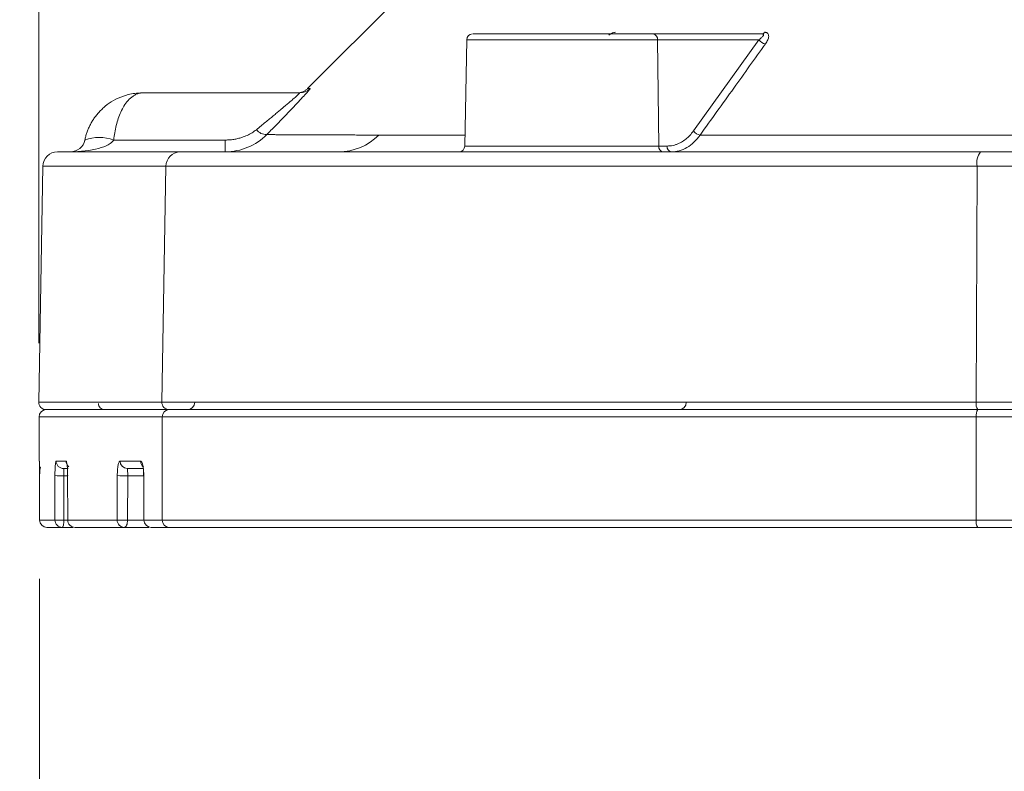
# Model space of a CAD drawing. Header units: millimetres. Extents: x 0 to 420, y 0 to 297.
# Tile 34 of 92: x 51 to 67, y 142 to 155. Entities that reach past the tile are written whole.
import ezdxf

# ---------------------------------------------------------------- set-up
doc = ezdxf.new("R2010")
doc.units = ezdxf.units.MM
doc.styles.add('SLDTEXTSTYLE0', font='TXT', dxfattribs={"width": 0.75})
doc.dimstyles.new('SLDDIMSTYLE0', dxfattribs={"dimtxt": 3.5, "dimasz": 3.302, "dimexe": 0, "dimexo": 0.0625, "dimgap": 0.875, "dimtad": 2, "dimdec": 6, "dimlfac": 2, "dimrnd": 1e-09, "dimzin": 12, "dimdsep": 46, "dimtxsty": 'SLDTEXTSTYLE0', "dimsah": 1, "dimcen": 0.09, "dimadec": 0, "dimazin": 3, "dimtfac": 1, "dimtofl": 0, "dimtmove": 0, "dimatfit": 3, "dimfxl": 1, "dimfrac": 2, "dimtolj": 1, "dimtzin": 12, "dimarcsym": 0})
doc.dimstyles.new('SLDDIMSTYLE1', dxfattribs={"dimtxt": 3.5, "dimasz": 3.302, "dimexe": 0, "dimexo": 0.0625, "dimgap": 0.875, "dimtad": 2, "dimdec": 4, "dimlfac": 2, "dimzin": 12, "dimdsep": 46, "dimtxsty": 'SLDTEXTSTYLE0', "dimsah": 1, "dimcen": 0.09, "dimazin": 3, "dimtfac": 1, "dimtofl": 0, "dimtmove": 0, "dimatfit": 3, "dimfxl": 1, "dimfrac": 2, "dimtolj": 1, "dimtzin": 12, "dimarcsym": 0})
doc.dimstyles.new('SLDDIMSTYLE2', dxfattribs={"dimtxt": 3.5, "dimasz": 3.302, "dimexe": 0, "dimexo": 0.0625, "dimgap": 0.875, "dimtad": 2, "dimlfac": 2, "dimrnd": 1e-09, "dimzin": 12, "dimdsep": 46, "dimtxsty": 'SLDTEXTSTYLE0', "dimsah": 1, "dimcen": 0.09, "dimadec": 0, "dimazin": 3, "dimtfac": 1, "dimtofl": 0, "dimtmove": 0, "dimatfit": 3, "dimfxl": 1, "dimfrac": 2, "dimtolj": 1, "dimtzin": 12, "dimarcsym": 0})
doc.dimstyles.new('SLDDIMSTYLE4', dxfattribs={"dimtxt": 3.5, "dimasz": 3.302, "dimexe": 0, "dimexo": 0.0625, "dimgap": 0.875, "dimtad": 2, "dimlfac": 2, "dimrnd": 1e-09, "dimzin": 4, "dimdsep": 46, "dimtxsty": 'SLDTEXTSTYLE0', "dimsah": 1, "dimcen": 0.09, "dimadec": 0, "dimazin": 1, "dimtfac": 1, "dimtofl": 0, "dimtmove": 0, "dimatfit": 3, "dimfxl": 1, "dimfrac": 2, "dimtolj": 1, "dimtzin": 12, "dimarcsym": 0})

# ---------------------------------------------------------------- blocks, each defined once
blk = doc.blocks.new('_D_1')
at = {"color": 7, "linetype": 'Continuous', "lineweight": 0}
for start, end in [(50, 80.875), (0, 50), (329.125, 0)]:
    blk.add_arc((115.05, 148.496), 11.407, start, end, dxfattribs=at)
for points in [[(122.382, 157.234), (119.848, 159.412), (119.311, 158.549)], [(126.457, 148.496), (125.49, 145.298), (126.496, 145.155)]]:
    blk.add_solid(points, dxfattribs=at)
at = {"color": 7, "linetype": 'Continuous', "lineweight": 0, "insert": (127.783, 158.677), "char_height": 3.5, "attachment_point": 1, "rotation": 296.1794, "style": 'SLDTEXTSTYLE0'}
blk.add_mtext('50°', dxfattribs=at)
blk = doc.blocks.new('_D_2')
at = {"color": 7, "linetype": 'Continuous', "lineweight": 0}
for p, q in [((147.487, 152.856), (147.487, 131.526)), ((51.091, 145.744), (51.091, 131.526)), ((147.487, 132.526), (51.091, 132.526))]:
    blk.add_line(p, q, dxfattribs=at)
for points in [[(51.091, 132.526), (54.393, 132.018), (54.393, 133.034)], [(147.487, 132.526), (144.185, 133.034), (144.185, 132.018)]]:
    blk.add_solid(points, dxfattribs=at)
at = {"color": 7, "linetype": 'Continuous', "lineweight": 0, "insert": (93.88, 137.038), "char_height": 3.5, "attachment_point": 1, "style": 'SLDTEXTSTYLE0'}
blk.add_mtext('193', dxfattribs=at)
blk = doc.blocks.new('_D_3')
at = {"color": 7, "linetype": 'Continuous', "lineweight": 0}
for p, q in [((51.078, 149.746), (51.078, 179.67)), ((118.065, 153.494), (118.065, 179.67)), ((51.078, 178.67), (118.065, 178.67))]:
    blk.add_line(p, q, dxfattribs=at)
for points in [[(51.078, 178.67), (54.38, 178.162), (54.38, 179.178)], [(118.065, 178.67), (114.763, 179.178), (114.763, 178.162)]]:
    blk.add_solid(points, dxfattribs=at)
at = {"color": 7, "linetype": 'Continuous', "lineweight": 0, "insert": (84.253, 183.182), "char_height": 3.5, "attachment_point": 1, "style": 'SLDTEXTSTYLE0'}
blk.add_mtext('134', dxfattribs=at)
blk = doc.blocks.new('_D_4')
at = {"color": 7, "linetype": 'Continuous', "lineweight": 0}
for p, q in [((38.979, 163.994), (38.979, 177.976)), ((62.527, 163.994), (37.979, 163.994)), ((38.979, 163.994), (38.979, 146.619)), ((50.216, 146.619), (37.979, 146.619))]:
    blk.add_line(p, q, dxfattribs=at)
for points in [[(38.979, 163.994), (38.471, 160.692), (39.487, 160.692)], [(38.979, 146.619), (39.487, 149.921), (38.471, 149.921)]]:
    blk.add_solid(points, dxfattribs=at)
at = {"color": 7, "linetype": 'Continuous', "lineweight": 0, "insert": (34.467, 166.338), "char_height": 3.5, "attachment_point": 1, "rotation": 90, "style": 'SLDTEXTSTYLE0'}
blk.add_mtext('34.75', dxfattribs=at)
blk = doc.blocks.new('_D_7')
at = {"color": 7, "linetype": 'Continuous', "lineweight": 0}
for p, q in [((45.772, 163.019), (45.772, 177.976)), ((64.625, 163.019), (44.772, 163.019)), ((45.772, 163.019), (45.772, 146.619)), ((50.216, 146.619), (44.772, 146.619))]:
    blk.add_line(p, q, dxfattribs=at)
for points in [[(45.772, 163.019), (45.264, 159.717), (46.28, 159.717)], [(45.772, 146.619), (46.28, 149.921), (45.264, 149.921)]]:
    blk.add_solid(points, dxfattribs=at)
at = {"color": 7, "linetype": 'Continuous', "lineweight": 0, "insert": (41.26, 166.338), "char_height": 3.5, "attachment_point": 1, "rotation": 90, "style": 'SLDTEXTSTYLE0'}
blk.add_mtext('32.80', dxfattribs=at)

msp = doc.modelspace()

# ---------------------------------------------------------------- linework, layer by layer
at = {"color": 7, "linetype": 'Continuous', "lineweight": 15}
for p, q in [((61.30989328, 159.73906496), (55.63785567, 154.06702736)), ((63.34564521, 154.99380508), (61.5020959, 154.99380508)), ((58.33647087, 154.89554682), (58.30499216, 153.09205928)), ((61.57279446, 154.89554682), (61.5950568, 153.09205928)), ((63.29322293, 154.89554682), (61.57279446, 154.89554682)), ((62.18254998, 153.34808358), (63.29322293, 154.89554682)), ((52.83978268, 153.99380305), (55.5034472, 153.99380305)), ((52.34988465, 153.19380441), (54.24179568, 153.19380441)), ((54.24179568, 153.19380441), (54.24179568, 152.99380102)), ((61.5950568, 153.09205928), (61.7375119, 153.09205928)), ((51.14761427, 152.74816283), (51.07775762, 148.74598661)), ((53.16655769, 148.74598661), (53.2345815, 152.74816283)), ((53.2345815, 152.74816283), (66.99434354, 152.74816283)), ((66.97844401, 148.74598661), (66.99434354, 152.74816283)), ((66.99434354, 152.74816283), (103.18491294, 152.74816283)), ((53.16655769, 148.74598661), (66.97844401, 148.74598661)), ((66.97844401, 148.74598661), (103.20081248, 148.74598661)), ((51.08315184, 148.49598237), (51.08315184, 147.74380156)), ((51.08315184, 148.49598237), (53.17176565, 148.49598237)), ((53.17176565, 148.49598237), (66.97972551, 148.49598237)), ((53.17176565, 148.49598237), (53.17176565, 146.74379953)), ((66.97972551, 148.49598237), (103.19951608, 148.49598237)), ((66.97972551, 148.49598237), (66.97972551, 146.74379953)), ((67.12070539, 148.61880519), (67.23195746, 148.61880519)), ((51.3739331, 147.74380156), (51.54111668, 147.74380156)), ((52.4576275, 147.74380156), (52.80621036, 147.74380156)), ((51.09091535, 147.49816337), (51.09110161, 146.74379953)), ((51.35164096, 146.74379953), (51.3527362, 147.49816337)), ((51.49847701, 147.61880317), (51.5753819, 147.61880317)), ((51.50402769, 146.74162396), (51.50512293, 147.4959878)), ((51.56851992, 147.49816337), (51.56998768, 146.74379953)), ((52.4075596, 146.74379953), (52.41004064, 147.49816337)), ((52.58047267, 147.61880317), (52.85301491, 147.61880317)), ((52.5847046, 146.74162396), (52.58718565, 147.4959878)), ((52.85995885, 147.49816337), (52.86280497, 146.74379953)), ((51.09110161, 146.74379953), (51.35164096, 146.74379953)), ((51.56998768, 146.74379953), (52.4075596, 146.74379953)), ((52.86280497, 146.74379953), (53.17176565, 146.74379953)), ((53.17176565, 146.74379953), (66.97972551, 146.74379953)), ((66.97972551, 146.74379953), (68.35630968, 146.74379953)), ((51.47622212, 146.61880114), (51.65350124, 146.61880114)), ((52.53047928, 146.61880114), (52.94429197, 146.61880114))]:
    msp.add_line(p, q, dxfattribs=at)
at = {"color": 8, "linetype": 'Continuous', "lineweight": 15}
for p, q in [((61.57279446, 154.89554682), (58.33647087, 154.89554682)), ((58.30499216, 153.09205928), (61.5950568, 153.09205928)), ((51.14761427, 152.74816283), (53.2345815, 152.74816283)), ((51.07775762, 148.74598661), (53.16655769, 148.74598661)), ((51.08315184, 147.74380156), (51.08780846, 147.74380156)), ((51.56851992, 147.4959878), (51.50512293, 147.4959878)), ((52.8599663, 147.4959878), (52.58718565, 147.4959878)), ((51.57041236, 146.74162396), (51.50402769, 146.74162396)), ((52.86322966, 146.74162396), (52.5847046, 146.74162396))]:
    msp.add_line(p, q, dxfattribs=at)
at = {"color": 8, "linetype": 'Continuous', "lineweight": 15, "flags": 128}
for points in [[(51.56851992, 147.49816337), (51.56808033, 147.49776849), (51.57176092, 147.49738106), (51.57309457, 147.49730655)], [(52.85995885, 147.49816337), (52.85729154, 147.49779084), (52.85808876, 147.49743321), (52.85999611, 147.4972395)]]:
    msp.add_lwpolyline(points, dxfattribs=at)
at = {"color": 7, "linetype": 'Continuous', "lineweight": 15, "flags": 128}
msp.add_lwpolyline([(51.09108671, 146.74376973), (51.09108671, 146.74377718), (51.09108671, 146.74377718), (51.09108671, 146.74378463), (51.09109416, 146.74378463), (51.09109416, 146.74379208), (51.09109416, 146.74379208), (51.09110161, 146.74379953), (51.09110161, 146.74379953)], dxfattribs=at)
at = {"color": 7, "linetype": 'Continuous', "lineweight": 15}
for centre, radius, start, end in [((58.43645776, 154.89380266), 0.1, 90, 179), ((61.48482724, 154.9068164), 0.08868616, 352.69953582, 78.771835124), ((63.34127247, 155.04563435), 0.05201341, 274.822527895, 333.284778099), ((63.43192854, 154.99336018), 0.16972537, 215.190982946, 260.961415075), ((55.50343078, 154.24361424), 0.2498112, 270.003766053, 314.991677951), ((54.94108909, 153.50559202), 0.21958515, 218.414441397, 271.136238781), ((62.32099349, 153.4457896), 0.16944933, 215.212396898, 261.324380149), ((52.10493564, 152.55176017), 0.68718325, 69.117435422, 110.882564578), ((56.16317917, 153.95451501), 0.96071655, 270.132536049, 315.262803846), ((51.39757877, 152.74380266), 0.25, 90, 179), ((53.48123056, 152.74717132), 0.24665106, 90.754062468, 179.769677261), ((58.20500817, 153.09380266), 0.1, 270, 359), ((61.68302402, 153.08078969), 0.08868616, 172.69953582, 258.771835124), ((61.82548314, 153.08079259), 0.08868979, 172.701720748, 258.769650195), ((67.30551295, 152.80548458), 0.31640509, 143.474881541, 190.437665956), ((51.20273947, 148.74380266), 0.125, 179, 270), ((52.19138986, 148.71880266), 0.1, 179, 270), ((53.28996125, 148.74225352), 0.12346, 178.267270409, 269.211813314), ((53.5983872, 148.74380266), 0.125, 270, 0), ((61.93677422, 148.74380266), 0.125, 270, 0), ((67.14012133, 148.71539218), 0.16454658, 169.284542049, 215.943606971), ((51.20813306, 148.49380266), 0.125, 90, 179), ((53.29509191, 148.4954887), 0.12332725, 90.756584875, 179.770646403), ((67.13530723, 148.52463908), 0.15819886, 143.470337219, 190.43637736), ((51.4987021, 147.74357218), 0.12476921, 179.894664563, 269.896632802), ((52.58155709, 147.74273262), 0.1239342, 179.505815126, 269.498660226), ((51.46752542, 150.20050425), 2.70477778, 267.567669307, 270.796460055), ((52.5432087, 151.12825318), 3.63253159, 267.899074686, 270.69366366), ((51.56994335, 146.74258797), 0.00121237, 87.90432463, 126.613583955), ((53.29514313, 146.74217814), 0.12338813, 179.247079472, 269.230382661), ((67.13843116, 146.71419625), 0.16144299, 169.43407112, 216.220215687)]:
    msp.add_arc(centre, radius, start, end, dxfattribs=at)
at = {"color": 8, "linetype": 'Continuous', "lineweight": 15}
for centre, radius, start, end in [((51.66634035, 147.74369544), 0.12522371, 179.9514458, 230.152250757), ((52.93200785, 147.74338234), 0.12579818, 179.80906425, 232.731839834)]:
    msp.add_arc(centre, radius, start, end, dxfattribs=at)
at = {"color": 7, "linetype": 'Continuous', "lineweight": 15}
for points, knots in [([(60.23226365, 154.99380508), (60.05984767, 154.99380508), (59.70725913, 154.99380508), (59.21987387, 154.99380508), (58.81939777, 154.99380508), (58.556558, 154.99380508), (58.43102514, 154.99380508), (58.44984855, 154.99380508), (58.45486059, 154.99380508)], [0, 0, 0, 0, 0.1833894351, 0.3750291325, 0.5666708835, 0.7500607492, 0.9334495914, 1, 1, 1, 1]), ([(63.29322005, 154.8955479), (63.30333947, 154.90284881), (63.32185818, 154.9162096), (63.34296145, 154.93475883), (63.35747923, 154.94986625), (63.36644988, 154.96220621), (63.37186944, 154.97369158), (63.37211175, 154.98405645), (63.36388645, 154.99234305), (63.35154752, 154.99333034), (63.34564448, 154.99380266)], [0, 0, 0, 0, 0.2006248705, 0.3671469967, 0.4998230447, 0.6087989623, 0.6999819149, 0.8169435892, 0.9124244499, 1, 1, 1, 1]), ([(63.38773046, 155.02225042), (63.39375696, 155.0219719), (63.40567846, 155.02142093), (63.42105202, 155.01732686), (63.4340396, 155.01080976), (63.44735386, 154.99920077), (63.45780749, 154.97988452), (63.4608464, 154.94378588), (63.44777334, 154.89119596), (63.41986503, 154.8482246), (63.40526171, 154.82573939)], [0, 0, 0, 0, 0.0631391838, 0.1249006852, 0.1869846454, 0.2510620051, 0.3715556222, 0.5017215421, 0.7392705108, 1, 1, 1, 1]), ([(63.40526171, 154.82573939), (63.22584758, 154.57574747), (62.85579435, 154.06012298), (62.48595864, 153.54411138), (62.2954316, 153.27827938)], [0, 0, 0, 0, 0.4848332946, 1, 1, 1, 1]), ([(51.85998556, 153.19380266), (51.8646588, 153.21470335), (51.87409444, 153.25690349), (51.89348759, 153.31916546), (51.91696857, 153.38100254), (51.94499027, 153.44197947), (51.97749581, 153.50176943), (52.01453411, 153.55999587), (52.05608734, 153.61627873), (52.10211408, 153.67022341), (52.15254057, 153.72143067), (52.2309624, 153.79032615), (52.34889346, 153.87098079), (52.48238416, 153.93122456), (52.60416248, 153.96720078), (52.71297848, 153.98893414), (52.79477193, 153.99207454), (52.83978145, 153.99380266)], [0, 0, 0, 0, 0.0441831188, 0.0892091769, 0.1351212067, 0.1819597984, 0.2297631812, 0.2785673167, 0.3284059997, 0.379310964, 0.4313119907, 0.4844370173, 0.6078536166, 0.7471682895, 0.8125948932, 0.8968742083, 1, 1, 1, 1]), ([(52.83978145, 153.99380266), (52.82803331, 153.99332682), (52.80556387, 153.99241673), (52.77357042, 153.98554738), (52.74478639, 153.97605465), (52.71922358, 153.96465049), (52.69686927, 153.95238569), (52.65390363, 153.92474148), (52.59448244, 153.87099057), (52.52561593, 153.77709918), (52.4707874, 153.67327968), (52.42702016, 153.562796), (52.39222903, 153.4443781), (52.36557516, 153.32144877), (52.35504579, 153.23579603), (52.3498835, 153.19380266)], [0, 0, 0, 0, 0.0539511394, 0.1031867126, 0.1477066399, 0.1875109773, 0.2225999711, 0.2529741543, 0.3923050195, 0.5157643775, 0.6208428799, 0.7215426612, 0.8181099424, 0.910823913, 1, 1, 1, 1]), ([(54.76903556, 153.36915036), (54.79548901, 153.39071787), (54.84721992, 153.43289411), (54.92140484, 153.49382309), (54.99081443, 153.55101932), (55.05534699, 153.60435762), (55.11503029, 153.65381108), (55.16985457, 153.69937775), (55.21983819, 153.74109565), (55.28899845, 153.7992768), (55.36878448, 153.86746675), (55.43508279, 153.92542933), (55.47294235, 153.95991628), (55.49315096, 153.97936473), (55.50442482, 153.99155286), (55.50377363, 153.99305545), (55.50344981, 153.99380266)], [0, 0, 0, 0, 0.0736052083, 0.1439383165, 0.2110293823, 0.2749130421, 0.3356294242, 0.3932252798, 0.4477553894, 0.4992843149, 0.6304501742, 0.7493006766, 0.8143318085, 0.8773506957, 0.9390085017, 1, 1, 1, 1]), ([(55.68004539, 154.06694776), (55.68047866, 154.06657411), (55.68134286, 154.06582881), (55.67773955, 154.05974376), (55.67051799, 154.05001043), (55.6593347, 154.03628234), (55.64427638, 154.01865072), (55.61393518, 153.98414492), (55.55624578, 153.92071597), (55.46021971, 153.81810224), (55.34622718, 153.69826326), (55.22159185, 153.56884407), (55.08707634, 153.43038249), (54.99317993, 153.33469724), (54.945441, 153.28604883)], [0, 0, 0, 0, 0.0415271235, 0.082831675, 0.1241747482, 0.1658165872, 0.2080118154, 0.2510051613, 0.372893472, 0.5011431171, 0.623142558, 0.7511111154, 0.8734596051, 1, 1, 1, 1]), ([(55.63851878, 154.06798103), (55.62639137, 154.05703233), (55.60189144, 154.03491364), (55.55765654, 154.0117625), (55.51007751, 153.99657667), (55.47710573, 153.99472167), (55.46077772, 153.99380305)], [0, 0, 0, 0, 0.247438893, 0.4998787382, 0.7523341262, 1, 1, 1, 1]), ([(54.24179622, 153.19380266), (54.26600894, 153.19432544), (54.31404068, 153.1953625), (54.38521848, 153.20386776), (54.45477337, 153.2174782), (54.53154348, 153.23905648), (54.6130467, 153.27069311), (54.69664172, 153.3146129), (54.74509557, 153.35111531), (54.76903556, 153.36915036)], [0, 0, 0, 0, 0.1274166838, 0.2527616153, 0.3768419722, 0.5004896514, 0.6728430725, 0.8383588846, 1, 1, 1, 1]), ([(61.73751172, 153.09205742), (61.75409362, 153.09255997), (61.78711047, 153.09356063), (61.83614681, 153.10178729), (61.88439548, 153.11495711), (61.93184229, 153.13355056), (61.98864296, 153.16257607), (62.05286587, 153.20644444), (62.12204158, 153.26971422), (62.16232597, 153.3218943), (62.182547, 153.34808647)], [0, 0, 0, 0, 0.1004388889, 0.1999877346, 0.2992353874, 0.3987760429, 0.4991986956, 0.6667135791, 0.8327045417, 1, 1, 1, 1]), ([(51.61503658, 152.99380266), (51.78623425, 152.99380266), (51.95678293, 153.01406562), (52.22197353, 153.08624136), (52.3156714, 153.13793453), (52.3498835, 153.19380266)], [0, 0, 0, 0, 0.5, 0.5, 1, 1, 1, 1]), ([(51.85998556, 153.19380266), (51.84858152, 153.13793453), (51.8173489, 153.08624136), (51.72895203, 153.01406562), (51.67210247, 152.99380266), (51.61503658, 152.99380266)], [0, 0, 0, 0, 0.5, 0.5, 1, 1, 1, 1]), ([(54.24179622, 152.99380266), (54.37466078, 152.99380266), (54.50541778, 153.02032583), (54.74648431, 153.12108946), (54.85672273, 153.19622179), (54.945441, 153.28604883)], [0, 0, 0, 0, 0.5, 0.5, 1, 1, 1, 1]), ([(54.945441, 153.28604883), (54.94898867, 153.28602167), (54.95679907, 153.28596189), (54.9705705, 153.28584356), (54.98766691, 153.28569547), (55.00867902, 153.28551502), (55.03418169, 153.28530297), (55.06487147, 153.28505901), (55.10152787, 153.28478319), (55.14503984, 153.2844754), (55.19640371, 153.28413562), (55.25673994, 153.28376385), (55.3272783, 153.28336006), (55.40947048, 153.28292423), (55.50517883, 153.28245635), (55.61650697, 153.28195603), (55.74626053, 153.28142322), (55.89807076, 153.28085804), (56.07639815, 153.28025966), (56.28838865, 153.27962917), (56.54187658, 153.27895764), (56.7402186, 153.27853316), (56.84561772, 153.2783076)], [0, 0, 0, 0, 0.0157522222, 0.0346794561, 0.056771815, 0.08202086, 0.1104217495, 0.1419764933, 0.1766966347, 0.2146077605, 0.2557654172, 0.3002591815, 0.3482144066, 0.3997980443, 0.4552251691, 0.5147709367, 0.5788566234, 0.6480844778, 0.72326035, 0.8055481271, 0.8966681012, 1, 1, 1, 1]), ([(61.80821163, 152.99380266), (61.89945886, 152.99380266), (61.98739203, 153.01825159), (62.1556184, 153.11613489), (62.23054232, 153.18646982), (62.2954316, 153.27827938)], [0, 0, 0, 0, 0.5, 0.5, 1, 1, 1, 1]), ([(62.2954316, 153.27827938), (62.36209683, 153.27827313), (62.49450454, 153.27826071), (62.69483775, 153.27824297), (62.89426524, 153.27822605), (63.09250292, 153.27821), (63.28894021, 153.2781948), (63.48307887, 153.27818045), (63.67444976, 153.27816696), (63.86258345, 153.27815432), (64.04699002, 153.27814253), (64.22723442, 153.2781316), (64.40292586, 153.27812152), (64.57372977, 153.27811229), (64.73943501, 153.27810391), (64.89994821, 153.27809638), (65.05528597, 153.27808971), (65.20550119, 153.2780839), (65.35065225, 153.27807893), (65.49080406, 153.27807483), (65.62603561, 153.27807158), (65.75645253, 153.27806918), (65.88217899, 153.27806764), (66.00334205, 153.27806695), (66.12006596, 153.27806712), (66.23247182, 153.27806814), (66.34067805, 153.27807002), (66.44480368, 153.27807275), (66.544974, 153.27807634), (66.6413181, 153.27808079), (66.73396177, 153.27808609), (66.82302463, 153.27809224), (66.90862024, 153.27809925), (66.99085631, 153.27810711), (67.06983487, 153.27811583), (67.14565242, 153.27812541), (67.21839975, 153.27813583), (67.28816399, 153.27814712), (67.35502688, 153.27815925), (67.41906537, 153.27817225), (67.48035201, 153.27818609), (67.5389556, 153.27820079), (67.59494152, 153.27821634), (67.64837204, 153.27823275), (67.69930767, 153.27825), (67.74780989, 153.27826815), (67.79393499, 153.27828699), (67.82391654, 153.27830085), (67.83851516, 153.2783076)], [0, 0, 0, 0, 0.040525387, 0.0804898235, 0.1198597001, 0.1585552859, 0.1965015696, 0.2336307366, 0.2698819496, 0.3051986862, 0.3395274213, 0.3728205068, 0.4050363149, 0.436139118, 0.4661048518, 0.4949511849, 0.5227103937, 0.5494136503, 0.5750910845, 0.5997718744, 0.623484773, 0.6462627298, 0.6681405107, 0.6891512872, 0.7093266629, 0.7286967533, 0.7472902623, 0.7651346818, 0.782258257, 0.7986893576, 0.8144547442, 0.8295795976, 0.8440876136, 0.8580010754, 0.8713409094, 0.8841267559, 0.8963769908, 0.9081086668, 0.9193377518, 0.9300792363, 0.940347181, 0.9501547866, 0.959514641, 0.9684386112, 0.9769378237, 0.9850237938, 0.992707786, 1, 1, 1, 1]), ([(67.05125035, 152.99380266), (63.74851191, 152.99380266), (60.72705657, 152.99380266), (55.93034719, 152.99380266), (54.25007832, 152.99380266), (53.47798427, 152.99380266)], [0, 0, 0, 0, 0.5, 0.5, 1, 1, 1, 1]), ([(51.20813306, 148.61880266), (51.20864909, 148.61880266), (51.20968094, 148.61880266), (51.21804133, 148.61880266), (51.23138968, 148.61880266), (51.25021452, 148.61880266), (51.27438503, 148.61880266), (51.30393624, 148.61880266), (51.33885877, 148.61880266), (51.37915513, 148.61880266), (51.42482464, 148.61880266), (51.47586749, 148.61880266), (51.53228364, 148.61880266), (51.59407305, 148.61880266), (51.66123587, 148.61880266), (51.75160392, 148.61880266), (51.87069741, 148.61880266), (52.02549972, 148.61880266), (52.19632448, 148.61880266), (52.38319939, 148.61880266), (52.58602131, 148.61880266), (52.80517501, 148.61880266), (53.03922365, 148.61880266), (53.20869962, 148.61880266), (53.29346395, 148.61880266)], [0, 0, 0, 0, 0.0358620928, 0.071709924, 0.1075459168, 0.1433724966, 0.179192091, 0.2150071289, 0.2508200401, 0.2866332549, 0.3224492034, 0.3582703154, 0.3940990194, 0.4299377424, 0.4657889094, 0.5016549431, 0.5639911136, 0.6262894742, 0.6885627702, 0.7508237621, 0.8130852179, 0.8753599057, 0.9376605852, 1, 1, 1, 1]), ([(53.28826025, 148.61880266), (54.06862353, 148.61880266), (55.7668883, 148.61880266), (60.61497108, 148.61880266), (63.66878661, 148.61880266), (67.00689782, 148.61880266)], [0, 0, 0, 0, 0.5, 0.5, 1, 1, 1, 1]), ([(53.29346395, 148.61880266), (53.31736921, 148.61880266), (53.36516018, 148.61880266), (53.44318455, 148.61880266), (53.52580369, 148.61880266), (53.61347446, 148.61880266), (53.70607467, 148.61880266), (53.80363644, 148.61880266), (53.90615328, 148.61880266), (54.12506017, 148.61880266), (54.49362111, 148.61880266), (55.07023346, 148.61880266), (55.72927922, 148.61880266), (56.72091997, 148.61880266), (58.15063688, 148.61880266), (59.80027099, 148.61880266), (61.22563503, 148.61880266), (62.33208246, 148.61880266), (63.47401345, 148.61880266), (64.40679566, 148.61880266), (65.11341236, 148.61880266), (65.58119551, 148.61880266), (66.0529308, 148.61880266), (66.52835154, 148.61880266), (66.84817795, 148.61880266), (67.00818112, 148.61880266)], [0, 0, 0, 0, 0.0151128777, 0.0302133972, 0.0453058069, 0.0603943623, 0.0754833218, 0.0905769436, 0.1056794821, 0.1207951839, 0.1829574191, 0.2451327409, 0.3085424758, 0.3719649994, 0.5000010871, 0.6280371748, 0.6914469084, 0.7548694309, 0.8170316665, 0.8792069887, 0.9033809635, 0.9275298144, 0.9516709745, 0.9758218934, 1, 1, 1, 1]), ([(67.00818112, 148.61880266), (67.21923342, 148.61880266), (67.64125434, 148.61880266), (68.27566252, 148.61880266), (68.91089811, 148.61880266), (69.54707086, 148.61880266), (70.18415134, 148.61880266), (70.82214744, 148.61880266), (71.46105704, 148.61880266), (72.10088068, 148.61880266), (72.74161823, 148.61880266), (73.38326964, 148.61880266), (74.02583516, 148.61880266), (74.66931383, 148.61880266), (75.31370917, 148.61880266), (77.25785865, 148.61880266), (80.51422796, 148.61880266), (85.08953259, 148.61880266), (89.66494513, 148.61880266), (93.0831678, 148.61880266), (95.34894643, 148.61880266), (96.47487744, 148.61880266), (97.5980199, 148.61880266), (98.71837659, 148.61880266), (99.83596897, 148.61880266), (100.95070761, 148.61880266), (102.06292809, 148.61880266), (102.80161333, 148.61880266), (103.17107073, 148.61880266)], [0, 0, 0, 0, 0.0178143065, 0.0356215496, 0.0534229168, 0.0712195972, 0.0890127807, 0.1068036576, 0.1245934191, 0.1423832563, 0.1601743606, 0.1779679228, 0.1957651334, 0.2135671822, 0.2313752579, 0.249190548, 0.3745919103, 0.5000007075, 0.6254020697, 0.7508108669, 0.7819810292, 0.8131322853, 0.8442710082, 0.8754035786, 0.9065363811, 0.9376757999, 0.9688282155, 1, 1, 1, 1]), ([(51.0878119, 147.74380266), (51.08792989, 147.743402), (51.0881657, 147.74260132), (51.08853152, 147.73599868), (51.0889567, 147.72386899), (51.08943146, 147.70376485), (51.08991635, 147.67325583), (51.0903314, 147.63604594), (51.09064747, 147.59331818), (51.09086402, 147.54681752), (51.09089843, 147.51440309), (51.09091567, 147.49816576)], [0, 0, 0, 0, 0.0833206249, 0.1665075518, 0.2509859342, 0.3762514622, 0.5003453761, 0.624233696, 0.749492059, 0.8745133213, 1, 1, 1, 1]), ([(51.11342355, 147.64140823), (51.1111126, 147.63994892), (51.10449963, 147.63577298), (51.09930039, 147.61037863), (51.09485148, 147.56386569), (51.09354493, 147.5209741), (51.0928376, 147.49775359)], [0, 0, 0, 0, 0.129401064, 0.3702901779, 0.6590896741, 1, 1, 1, 1]), ([(51.35273522, 147.49816576), (51.3527879, 147.50905644), (51.35289282, 147.53074341), (51.3534922, 147.56265448), (51.35456059, 147.59838547), (51.35630648, 147.6364988), (51.3589312, 147.67362888), (51.3621199, 147.70408801), (51.36578311, 147.72636922), (51.36976255, 147.74110088), (51.37254663, 147.74290454), (51.37393293, 147.74380266)], [0, 0, 0, 0, 0.0838126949, 0.1668990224, 0.2506955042, 0.375697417, 0.4998437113, 0.6236919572, 0.7491700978, 0.875102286, 1, 1, 1, 1]), ([(51.54111828, 147.74380266), (51.54227961, 147.74340446), (51.54460004, 147.74260885), (51.54805474, 147.73604731), (51.55196117, 147.72398543), (51.55617038, 147.70397277), (51.56032538, 147.67354581), (51.56378367, 147.63636591), (51.56636351, 147.59357944), (51.56810629, 147.54697011), (51.56838119, 147.51444857), (51.56851883, 147.49816576)], [0, 0, 0, 0, 0.083370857, 0.1665802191, 0.2510278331, 0.3763380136, 0.5003632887, 0.6242826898, 0.7495084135, 0.8745844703, 1, 1, 1, 1]), ([(52.41004204, 147.49816576), (52.41016413, 147.5091694), (52.41040748, 147.53110247), (52.41180025, 147.56336703), (52.41427418, 147.59940185), (52.41829058, 147.63770931), (52.42426878, 147.67471161), (52.43146293, 147.70485702), (52.43963621, 147.726766), (52.44845578, 147.74116891), (52.45457666, 147.74292635), (52.45762872, 147.74380266)], [0, 0, 0, 0, 0.0835837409, 0.1666037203, 0.2505980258, 0.3754569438, 0.4997780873, 0.6234197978, 0.7490449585, 0.8748658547, 1, 1, 1, 1]), ([(52.80621369, 147.74380266), (52.8084859, 147.74341257), (52.81302333, 147.7426336), (52.81976443, 147.73620668), (52.8273896, 147.72436707), (52.83560762, 147.70465237), (52.84375687, 147.6744982), (52.85056536, 147.63742533), (52.85566933, 147.59445076), (52.85913501, 147.54748314), (52.85968242, 147.5146015), (52.85995605, 147.49816576)], [0, 0, 0, 0, 0.083531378, 0.1668057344, 0.2511415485, 0.3765892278, 0.5004219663, 0.6244803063, 0.7495895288, 0.8748334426, 1, 1, 1, 1]), ([(51.50512254, 147.49598421), (51.50509055, 147.52850452), (51.50429688, 147.56059016), (51.50178832, 147.6056862), (51.50009981, 147.61880266), (51.49847606, 147.61880266)], [0, 0, 0, 0, 0.5, 0.5, 1, 1, 1, 1]), ([(52.58718446, 147.49598421), (52.58715168, 147.52898097), (52.5863259, 147.56130077), (52.58378103, 147.60605797), (52.58208592, 147.61880266), (52.58046916, 147.61880266)], [0, 0, 0, 0, 0.5, 0.5, 1, 1, 1, 1]), ([(52.85165146, 147.61880317), (52.8520606, 147.61293213), (52.8531461, 147.59735567), (52.85645109, 147.55532077), (52.85700007, 147.51761607), (52.85729154, 147.49759712)], [0, 0, 0, 0, 0.2210290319, 0.5864128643, 1, 1, 1, 1]), ([(51.35164051, 146.74380266), (51.3529324, 146.74352514), (51.35741224, 146.74322151), (51.37442437, 146.74263627), (51.38701489, 146.74235726), (51.41770592, 146.74191789), (51.43565591, 146.7417597), (51.47120816, 146.74159244), (51.48868341, 146.74158178), (51.50402955, 146.74162111)], [0, 0, 0, 0, 0.25, 0.25, 0.5, 0.5, 0.75, 0.75, 1, 1, 1, 1]), ([(51.47621867, 146.61880266), (51.44317942, 146.61880266), (51.41149088, 146.63197293), (51.36476634, 146.67885569), (51.35164051, 146.71065153), (51.35164051, 146.74380266)], [0, 0, 0, 0, 0.5, 0.5, 1, 1, 1, 1]), ([(51.50402955, 146.74162111), (51.50390387, 146.70926472), (51.50085071, 146.6773287), (51.49057838, 146.63196401), (51.48341974, 146.61880266), (51.47621867, 146.61880266)], [0, 0, 0, 0, 0.5, 0.5, 1, 1, 1, 1]), ([(51.56998396, 146.74380266), (51.56998396, 146.71065153), (51.58307363, 146.67885569), (51.62966952, 146.63197293), (51.66127079, 146.61880266), (51.69421905, 146.61880266)], [0, 0, 0, 0, 0.5, 0.5, 1, 1, 1, 1]), ([(52.40755717, 146.74380266), (52.41056482, 146.7435032), (52.417255, 146.74317123), (52.43970246, 146.74253383), (52.4555291, 146.74223214), (52.49227201, 146.74177965), (52.51294445, 146.74163186), (52.55177156, 146.74151466), (52.5697875, 146.74154238), (52.58470349, 146.74162111)], [0, 0, 0, 0, 0.25, 0.25, 0.5, 0.5, 0.75, 0.75, 1, 1, 1, 1]), ([(52.53047628, 146.61880266), (52.49787703, 146.61880266), (52.4666105, 146.63197293), (52.42050819, 146.67885569), (52.40755717, 146.71065153), (52.40755717, 146.74380266)], [0, 0, 0, 0, 0.5, 0.5, 1, 1, 1, 1]), ([(52.58470349, 146.74162111), (52.58445844, 146.70926472), (52.57850521, 146.6773287), (52.55847564, 146.63196401), (52.54451733, 146.61880266), (52.53047628, 146.61880266)], [0, 0, 0, 0, 0.5, 0.5, 1, 1, 1, 1]), ([(52.86360964, 146.74277135), (52.86216757, 146.74290094), (52.85829523, 146.74324893), (52.86106603, 146.74358722), (52.86280497, 146.74379953)], [0, 0, 0, 0, 0.37240294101, 1, 1, 1, 1]), ([(53.29348248, 146.61880266), (54.07360758, 146.61880266), (55.77138051, 146.61880266), (60.61807749, 146.61880266), (63.67102489, 146.61880266), (67.00818546, 146.61880266)], [0, 0, 0, 0, 0.5, 0.5, 1, 1, 1, 1])]:
    msp.add_open_spline(points, degree=3, knots=knots, dxfattribs=at)
for points in [[(61.50209551, 154.99380266), (61.16532553, 154.99380266), (60.70853146, 154.99380266), (60.23226678, 154.99380266)], [(55.63785243, 154.06702596), (55.63782636, 154.0669999), (55.65226925, 154.06697383), (55.68004539, 154.06694776)], [(53.47798427, 152.99380266), (52.09564177, 152.99380266), (51.39757888, 152.99380266), (51.39757877, 152.99380266)], [(85.08962913, 152.99380266), (79.01703999, 152.99380266), (72.9644109, 152.99380266), (67.05125035, 152.99380266)], [(51.20273947, 148.61880266), (51.20273958, 148.61880266), (51.90251886, 148.61880266), (53.28826025, 148.61880266)], [(67.00689782, 148.61880266), (72.93459758, 148.61880266), (79.00210879, 148.61880266), (85.08962913, 148.61880266)], [(51.09110102, 146.74380266), (51.09110102, 146.67481328), (51.14710605, 146.61880266), (51.21608853, 146.61880266)], [(52.86280852, 146.74380266), (52.86280852, 146.67481328), (52.91756623, 146.61880266), (52.98501235, 146.61880266)], [(51.21608853, 146.61880266), (51.24161439, 146.61880266), (51.32798974, 146.61880266), (51.47621867, 146.61880266)], [(51.69421905, 146.61880266), (51.9053392, 146.61880266), (52.18317931, 146.61880266), (52.53047628, 146.61880266)], [(52.98501235, 146.61880266), (53.08550914, 146.61880266), (53.18471823, 146.61880266), (53.29348248, 146.61880266)], [(67.00818546, 146.61880266), (67.473449, 146.61880266), (67.9154846, 146.61880266), (68.38260366, 146.61880266)]]:
    msp.add_open_spline(points, degree=3, dxfattribs=at)
at = {"color": 8, "linetype": 'Continuous', "lineweight": 15}
for points, knots in [([(60.74997469, 154.97503706), (60.75171667, 154.97633938), (60.76577741, 154.98685129), (60.79355116, 155.0025536), (60.83131739, 155.01904916), (60.85160911, 155.02118445), (60.8617483, 155.02225139)], [0, 0, 0, 0, 0.0451468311, 0.3644122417, 0.6824151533, 1, 1, 1, 1]), ([(56.84561714, 153.27830889), (56.97785763, 153.27816132), (57.24404196, 153.27786427), (57.7455232, 153.27792687), (58.15252849, 153.27802535), (58.30824062, 153.27806302)], [0, 0, 0, 0, 0.3787153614, 0.7623088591, 1, 1, 1, 1]), ([(52.84674152, 147.65184649), (52.84572117, 147.65922269), (52.84092573, 147.6938891), (52.82638494, 147.73182706), (52.81295049, 147.739801), (52.80621036, 147.74380156)], [0, 0, 0, 0, 0.1186966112, 0.5578461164, 1, 1, 1, 1])]:
    msp.add_open_spline(points, degree=3, knots=knots, dxfattribs=at)

# ---------------------------------------------------------------- dimensions: what is measured, and where the dimension line sits
at = {"color": 7, "linetype": 'Continuous', "lineweight": 0}
for base, p1, p2, picture, middle in [((118.06462913, 178.67025681), (51.0777585, 148.74598421), (118.06462913, 152.49380266), '_D_3', (88.13248382, 178.67025681)), ((51.0911010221, 132.5263331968), (147.4871062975, 153.8563026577), (51.0911010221, 146.7438026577), '_D_2', (97.7589522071, 132.5263331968))]:
    dim = msp.add_linear_dim(base=base, p1=p1, p2=p2, dimstyle='SLDDIMSTYLE0', dxfattribs=at)
    dim.commit()
    dim.dimension.update_dxf_attribs({"geometry": picture, "text_midpoint": middle, "dimtype": 160})
for base, p1, dimstyle, picture, middle in [((38.97862701, 146.61880266), (63.52712913, 163.99380266), 'SLDDIMSTYLE2', '_D_4', (38.97862701, 172.15713245)), ((45.77170434, 146.61880266), (65.62516303, 163.01880266), 'SLDDIMSTYLE4', '_D_7', (45.77170434, 172.15713245))]:
    dim = msp.add_linear_dim(base=base, p1=p1, p2=(51.21608853, 146.61880266), angle=90, dimstyle=dimstyle, dxfattribs=at)
    dim.commit()
    dim.dimension.update_dxf_attribs({"geometry": picture, "text_midpoint": middle, "dimtype": 160})
dim = msp.add_angular_dim_2l(base=(125.38799506, 153.31679941), line1=((53.17176408, 148.49598421), (140.34361067, 148.49598421)), line2=((118.38936591, 152.47601505), (126.03102026, 161.58298407)), dimstyle='SLDDIMSTYLE1', dxfattribs=at)
dim.commit()
dim.dimension.update_dxf_attribs({"geometry": '_D_1', "text_midpoint": (125.28658223, 153.52856222), "dimtype": 162})

doc.saveas('drawing.dxf')
